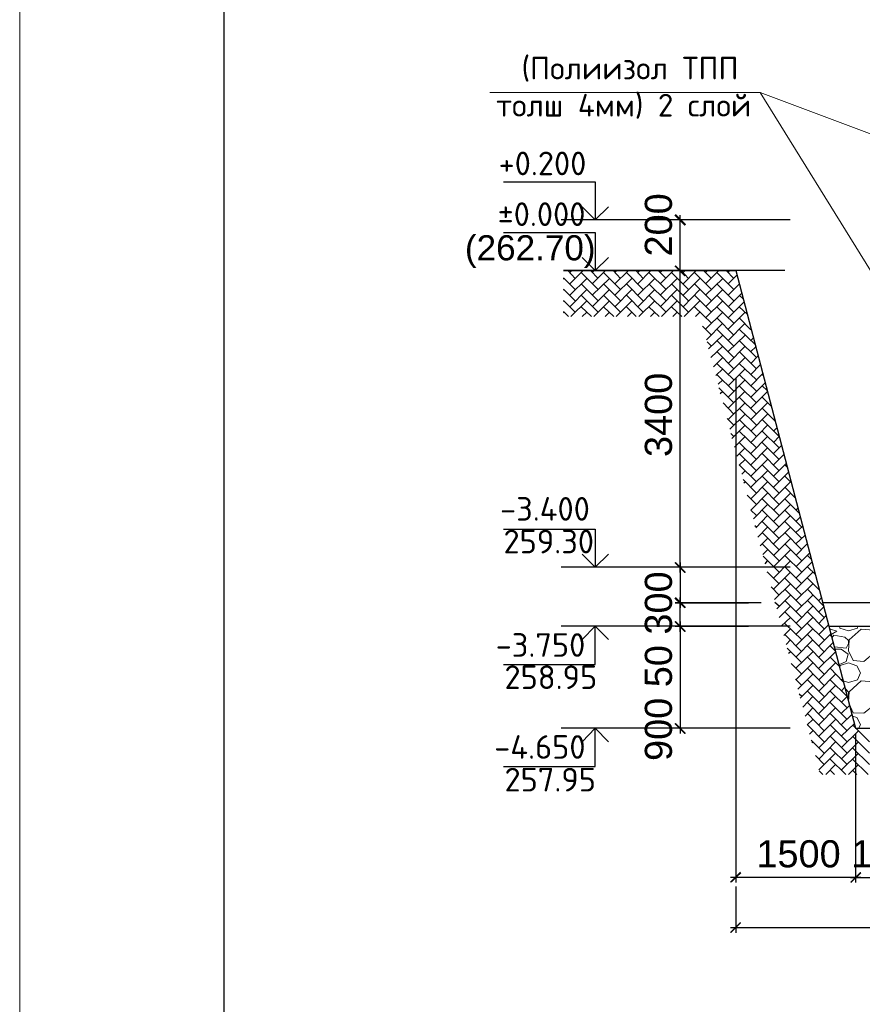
# Model space of a CAD drawing. Header units: millimetres. Extents: x -2765404 to 11272, y -239948 to 1313256.
# Tile 62 of 85: x -121539 to -113287, y -74561 to -64913. Entities that reach past the tile are written whole.
import ezdxf

# ---------------------------------------------------------------- set-up
doc = ezdxf.new("R2010")
doc.units = ezdxf.units.MM
doc.layers.add('PDF _.', color=7, linetype='Continuous', true_color=0x259400)
for name, color, linetype in [('PDF _0', 7, 'Continuous'), ('PDF _PDF _0', 7, 'Continuous'), ('PDF _SHTAMP', 7, 'Continuous'), ('PDF _все', 7, 'Continuous'), ('PDF _Текст', 7, 'Continuous'), ('PDF _ЭМ', 7, 'Continuous')]:
    doc.layers.add(name, color=color, linetype=linetype)
doc.styles.add('PDF Arial', font='arial.ttf')
doc.styles.add('PDF ISOCPEUR', font='isocpeur.ttf')

msp = doc.modelspace()

# ---------------------------------------------------------------- linework, layer by layer
at = {"layer": 'PDF _.', "color": 7, "lineweight": 18}
for points in [[(-113592.8, -70938.2), (-113535.4, -70904.7), (-113597.6, -70885.6), (-113607.2, -70885.6)], [(-113511.5, -70856.9), (-113506.8, -70876), (-113420.7, -70899.9), (-113334.7, -70876), (-113329.9, -70856.9)], [(-113559.4, -71057.7), (-113444.6, -71072.1), (-113420.7, -71024.3), (-113420.7, -70995.6), (-113459, -70962.1), (-113564.1, -70943), (-113583.3, -70966.9)], [(-113554.6, -71081.6), (-113492.4, -71081.6), (-113425.5, -71129.4), (-113444.6, -71201.1), (-113516.3, -71234.6)], [(-113506.8, -71258.5), (-113502, -71239.4), (-113420.7, -71215.5), (-113339.4, -71244.2), (-113306, -71311.1), (-113334.7, -71382.8), (-113420.7, -71406.7), (-113473.3, -71392.4)], [(-113415.9, -71617.1), (-113377.7, -71703.1), (-113272.5, -71707.9), (-113162.5, -71621.9), (-113119.5, -71492.8), (-113176.9, -71401.9), (-113296.4, -71392.4), (-113415.9, -71497.6), (-113420.7, -71598)], [(-113430.3, -71554.9), (-113420.7, -71535.8), (-113420.7, -71502.3), (-113449.4, -71473.7)], [(-113320.3, -71856.1), (-113306, -71817.9), (-113339.4, -71750.9), (-113382.5, -71736.6)]]:
    msp.add_lwpolyline(points, dxfattribs=at)
msp.add_lwpolyline([(-113415.9, -70990.8), (-113420.7, -71096), (-113377.7, -71191.6), (-113272.5, -71201.1), (-113162.5, -71110.3), (-113119.5, -70986), (-113176.9, -70895.2), (-113296.4, -70885.6)], close=True, dxfattribs=at)
at = {"layer": 'PDF _0', "lineweight": 25}
for points in [[(-115070.1, -67424.3), (-115070.1, -66826.6)], [(-114047, -66874.5), (-115117.9, -66874.5)], [(-115070.1, -70331), (-115070.1, -67323.9)], [(-114047, -67371.7), (-115117.9, -67371.7)], [(-115022.3, -67371.7), (-115022.3, -67371.7)], [(-115070.1, -70230.6), (-115070.1, -70675.2)], [(-114400.8, -70278.4), (-115117.9, -70278.4)], [(-115022.3, -70278.4), (-115022.3, -70278.4)], [(-115070.1, -70909.5), (-115070.1, -70574.8)], [(-114276.5, -70627.4), (-115117.9, -70627.4), (-114400.8, -70627.4)], [(-115070.1, -70809.1), (-115070.1, -71908.7)], [(-114276.5, -70856.9), (-115117.9, -70856.9), (-114400.8, -70856.9)], [(-114462.9, -71856.1), (-115117.9, -71856.1)], [(-113353.8, -73094.4), (-113353.8, -73366.9)], [(-113401.6, -73319.1), (-113071.7, -73319.1)], [(-114525.1, -73405.1), (-114525.1, -73859.3)], [(-114577.7, -73806.7), (-108271.7, -73806.7)]]:
    msp.add_lwpolyline(points, dxfattribs=at)
at = {"layer": 'PDF _0', "lineweight": 30}
for points in [[(-109170.5, -70627.4), (-113674.1, -70627.4)], [(-113611.9, -70856.9), (-109232.7, -70856.9)]]:
    msp.add_lwpolyline(points, dxfattribs=at)
at = {"layer": 'PDF _0', "transparency": 33554559}
for points in [[(-115012.7, -66917.5), (-115127.5, -66831.4), (-115113.1, -66817.1)], [(-115027.1, -66931.8), (-115012.7, -66917.5), (-115127.5, -66831.4)], [(-115012.7, -67419.5), (-115127.5, -67328.6), (-115113.1, -67319.1)], [(-115113.1, -67319.1), (-115127.5, -67328.6), (-115012.7, -67419.5)], [(-115027.1, -67429), (-115012.7, -67419.5), (-115127.5, -67328.6)], [(-115127.5, -67328.6), (-115012.7, -67419.5), (-115027.1, -67429)], [(-115012.7, -70326.2), (-115127.5, -70235.4), (-115113.1, -70225.8)], [(-115113.1, -70225.8), (-115127.5, -70235.4), (-115012.7, -70326.2)], [(-115027.1, -70335.8), (-115012.7, -70326.2), (-115127.5, -70235.4)], [(-115127.5, -70235.4), (-115012.7, -70326.2), (-115027.1, -70335.8)], [(-115012.7, -70670.5), (-115127.5, -70584.4), (-115113.1, -70570.1)], [(-115113.1, -70570.1), (-115127.5, -70584.4), (-115012.7, -70670.5)], [(-115027.1, -70680), (-115012.7, -70670.5), (-115127.5, -70584.4)], [(-115127.5, -70584.4), (-115012.7, -70670.5), (-115027.1, -70680)], [(-115113.1, -70804.3), (-115127.5, -70813.9), (-115012.7, -70904.7)], [(-115012.7, -70904.7), (-115127.5, -70813.9), (-115113.1, -70804.3)], [(-115127.5, -70813.9), (-115012.7, -70904.7), (-115027.1, -70914.3)], [(-115027.1, -70914.3), (-115012.7, -70904.7), (-115127.5, -70813.9)], [(-115113.1, -71803.5), (-115127.5, -71813.1), (-115012.7, -71903.9)], [(-115127.5, -71813.1), (-115012.7, -71903.9), (-115027.1, -71913.5)], [(-114482.1, -73261.7), (-114572.9, -73371.7), (-114582.5, -73362.1)], [(-114472.5, -73276), (-114482.1, -73261.7), (-114572.9, -73371.7)], [(-113306, -73261.7), (-113396.8, -73371.7), (-113406.4, -73362.1)], [(-113406.4, -73362.1), (-113396.8, -73371.7), (-113306, -73261.7)], [(-113296.4, -73276), (-113306, -73261.7), (-113396.8, -73371.7)], [(-113396.8, -73371.7), (-113306, -73261.7), (-113296.4, -73276)], [(-114482.1, -73754.1), (-114572.9, -73864.1), (-114582.5, -73854.5)], [(-114472.5, -73763.7), (-114482.1, -73754.1), (-114572.9, -73864.1)]]:
    msp.add_solid(points, dxfattribs=at)
at = {"layer": 'PDF _PDF _0', "color": 1, "lineweight": 18}
msp.add_lwpolyline([(-116934.7, -65626.6), (-114286, -65626.6)], dxfattribs=at)
at = {"layer": 'PDF _PDF _0', "color": 1, "lineweight": 9}
msp.add_lwpolyline([(-113205.6, -67371.7), (-114286, -65626.6), (-109639, -67371.7)], dxfattribs=at)
at = {"layer": 'PDF _SHTAMP', "lineweight": 25}
for points in [[(-116800.8, -66501.5), (-115902, -66501.5), (-115902, -66874.5), (-115772.9, -66745.4)], [(-115902, -66874.5), (-116031.1, -66745.4)], [(-113994.4, -66874.5), (-116236.6, -66874.5)], [(-116800.8, -66998.8), (-115902, -66998.8), (-115902, -67371.7), (-115772.9, -67242.6)], [(-115902, -67371.7), (-116031.1, -67242.6)], [(-114525.1, -67371.7), (-116212.7, -67371.7)], [(-116800.8, -69905.5), (-115902, -69905.5), (-115902, -70278.4), (-115772.9, -70149.4)], [(-115902, -70278.4), (-116031.1, -70149.4)], [(-113994.4, -70278.4), (-116236.6, -70278.4)], [(-116800.8, -71229.8), (-115902, -71229.8), (-115902, -70856.9), (-115772.9, -70986)], [(-113994.4, -70856.9), (-116236.6, -70856.9)], [(-115902, -70856.9), (-116031.1, -70986)], [(-116800.8, -72229), (-115902, -72229), (-115902, -71856.1), (-115772.9, -71990)], [(-113994.4, -71856.1), (-116236.6, -71856.1)], [(-115902, -71856.1), (-116031.1, -71990)]]:
    msp.add_lwpolyline(points, dxfattribs=at)
at = {"layer": 'PDF _SHTAMP', "color": 42, "lineweight": 25, "true_color": 0xdda500}
for points in [[(-116098, -67448.2), (-116169.7, -67371.7)], [(-116150.6, -67390.8), (-116131.5, -67371.7)], [(-116150.6, -67500.7), (-116021.5, -67371.7)], [(-115873.3, -67558.1), (-116040.6, -67390.8)], [(-115873.3, -67448.2), (-115949.8, -67371.7)], [(-115930.7, -67390.8), (-115911.5, -67371.7)], [(-115930.7, -67500.7), (-115801.6, -67371.7)], [(-115653.4, -67558.1), (-115820.7, -67390.8)], [(-115653.4, -67448.2), (-115725.1, -67371.7)], [(-115710.7, -67390.8), (-115691.6, -67371.7)], [(-115710.7, -67500.7), (-115576.9, -67371.7)], [(-115433.5, -67558.1), (-115596, -67390.8)], [(-115433.5, -67448.2), (-115505.2, -67371.7)], [(-115486, -67390.8), (-115466.9, -67371.7)], [(-115486, -67500.7), (-115357, -67371.7)], [(-115208.8, -67558.1), (-115376.1, -67390.8)], [(-115208.8, -67448.2), (-115285.2, -67371.7)], [(-115266.1, -67390.8), (-115247, -67371.7)], [(-115266.1, -67500.7), (-115137, -67371.7)], [(-114988.8, -67558.1), (-115156.2, -67390.8)], [(-114988.8, -67448.2), (-115060.5, -67371.7)], [(-115041.4, -67390.8), (-115022.3, -67371.7)], [(-115041.4, -67500.7), (-114912.3, -67371.7)], [(-114764.1, -67558.1), (-114931.5, -67390.8)], [(-114764.1, -67448.2), (-114840.6, -67371.7)], [(-114821.5, -67390.8), (-114802.4, -67371.7)], [(-114821.5, -67500.7), (-114692.4, -67371.7)], [(-114544.2, -67558.1), (-114711.5, -67390.8)], [(-114544.2, -67448.2), (-114620.7, -67371.7)], [(-114601.6, -67390.8), (-114582.5, -67371.7)], [(-114601.6, -67500.7), (-114515.5, -67414.7)], [(-116098, -67558.1), (-116212.7, -67443.4)], [(-116212.7, -67452.9), (-116208, -67448.2)], [(-116150.6, -67610.7), (-115983.3, -67448.2)], [(-115873.3, -67668.1), (-116040.6, -67500.7)], [(-115930.7, -67610.7), (-115763.3, -67448.2)], [(-115653.4, -67668.1), (-115820.7, -67500.7)], [(-115710.7, -67610.7), (-115543.4, -67448.2)], [(-115433.5, -67668.1), (-115596, -67500.7)], [(-115486, -67610.7), (-115318.7, -67448.2)], [(-115208.8, -67668.1), (-115376.1, -67500.7)], [(-115266.1, -67610.7), (-115098.8, -67448.2)], [(-114988.8, -67668.1), (-115156.2, -67500.7)], [(-115041.4, -67610.7), (-114878.9, -67448.2)], [(-114764.1, -67668.1), (-114931.5, -67500.7)], [(-114821.5, -67610.7), (-114654.2, -67448.2)], [(-114544.2, -67668.1), (-114711.5, -67500.7)], [(-114601.6, -67610.7), (-114491.6, -67505.5)], [(-116098, -67668.1), (-116212.7, -67553.3)], [(-116212.7, -67562.9), (-116208, -67558.1)], [(-116150.6, -67725.4), (-115983.3, -67558.1)], [(-115873.3, -67778), (-116040.6, -67610.7)], [(-115930.7, -67725.4), (-115763.3, -67558.1)], [(-115653.4, -67778), (-115820.7, -67610.7)], [(-115710.7, -67725.4), (-115543.4, -67558.1)], [(-115433.5, -67778), (-115596, -67610.7)], [(-115486, -67725.4), (-115318.7, -67558.1)], [(-115208.8, -67778), (-115376.1, -67610.7)], [(-115266.1, -67725.4), (-115098.8, -67558.1)], [(-114988.8, -67778), (-115156.2, -67610.7)], [(-115041.4, -67725.4), (-114878.9, -67558.1)], [(-114764.1, -67778), (-114931.5, -67610.7)], [(-114821.5, -67725.4), (-114654.2, -67558.1)], [(-114544.2, -67778), (-114711.5, -67610.7)], [(-114601.6, -67725.4), (-114467.7, -67591.6)], [(-114453.4, -67649), (-114491.6, -67610.7)], [(-116098, -67778), (-116212.7, -67663.3)], [(-116212.7, -67672.9), (-116208, -67668.1)], [(-116141, -67821.1), (-115983.3, -67668.1)], [(-115940.2, -67821.1), (-116040.6, -67725.4)], [(-115916.3, -67821.1), (-115763.3, -67668.1)], [(-115720.3, -67821.1), (-115820.7, -67725.4)], [(-115696.4, -67821.1), (-115543.4, -67668.1)], [(-115500.4, -67821.1), (-115596, -67725.4)], [(-115476.5, -67821.1), (-115318.7, -67668.1)], [(-115275.7, -67821.1), (-115376.1, -67725.4)], [(-115251.8, -67821.1), (-115098.8, -67668.1)], [(-115055.8, -67821.1), (-115156.2, -67725.4)], [(-115031.9, -67821.1), (-114878.9, -67668.1)], [(-114764.1, -67888), (-114931.5, -67725.4)], [(-114821.5, -67835.4), (-114654.2, -67668.1)], [(-114544.2, -67888), (-114711.5, -67725.4)], [(-114601.6, -67835.4), (-114443.8, -67677.6)], [(-114415.1, -67797.2), (-114491.6, -67725.4)], [(-116164.9, -67821.1), (-116212.7, -67773.3)], [(-116212.7, -67782.8), (-116208, -67778)], [(-116031.1, -67821.1), (-115983.3, -67778)], [(-115806.4, -67821.1), (-115763.3, -67778)], [(-115586.4, -67821.1), (-115543.4, -67778)], [(-115361.7, -67821.1), (-115318.7, -67778)], [(-115141.8, -67821.1), (-115098.8, -67778)], [(-114921.9, -67821.1), (-114878.9, -67778)], [(-114821.5, -67945.4), (-114654.2, -67778)], [(-114601.6, -67945.4), (-114434.3, -67778)], [(-114764.1, -68002.7), (-114850.2, -67916.7)], [(-114811.9, -68050.5), (-114654.2, -67888)], [(-114544.2, -68002.7), (-114711.5, -67835.4)], [(-114601.6, -68055.3), (-114434.3, -67888)], [(-114376.9, -67950.1), (-114491.6, -67835.4)], [(-114792.8, -68136.6), (-114654.2, -68002.7)], [(-114544.2, -68112.7), (-114711.5, -67945.4)], [(-114601.6, -68165.3), (-114434.3, -68002.7)], [(-114333.9, -68098.4), (-114491.6, -67945.4)], [(-114376.9, -67945.4), (-114376.9, -67945.4)], [(-114764.1, -68112.7), (-114807.2, -68069.7)], [(-114768.9, -68222.7), (-114654.2, -68112.7)], [(-114544.2, -68222.7), (-114711.5, -68055.3)], [(-114601.6, -68280), (-114434.3, -68112.7)], [(-114324.3, -68222.7), (-114491.6, -68055.3)], [(-114376.9, -68055.3), (-114353, -68031.4)], [(-114544.2, -68332.6), (-114711.5, -68165.3)], [(-114324.3, -68332.6), (-114491.6, -68165.3)], [(-114376.9, -68165.3), (-114329.1, -68117.5)], [(-114376.9, -68280), (-114310, -68208.3)], [(-114764.1, -68222.7), (-114768.9, -68217.9)], [(-114745, -68313.5), (-114654.2, -68222.7)], [(-114544.2, -68442.6), (-114711.5, -68280)], [(-114601.6, -68390), (-114434.3, -68222.7)], [(-114324.3, -68442.6), (-114491.6, -68280)], [(-114376.9, -68390), (-114286, -68294.4)], [(-114721.1, -68399.6), (-114654.2, -68332.6)], [(-114544.2, -68552.5), (-114711.5, -68390)], [(-114601.6, -68499.9), (-114434.3, -68332.6)], [(-114324.3, -68552.5), (-114491.6, -68390)], [(-114376.9, -68499.9), (-114262.1, -68380.4)], [(-114257.4, -68399.6), (-114266.9, -68390)], [(-114697.2, -68485.6), (-114654.2, -68442.6)], [(-114601.6, -68609.9), (-114434.3, -68442.6)], [(-114324.3, -68667.3), (-114491.6, -68499.9)], [(-114376.9, -68609.9), (-114238.2, -68471.3)], [(-114219.1, -68547.8), (-114266.9, -68499.9)], [(-114544.2, -68667.3), (-114692.4, -68519.1)], [(-114678.1, -68576.4), (-114654.2, -68552.5)], [(-114601.6, -68719.9), (-114434.3, -68552.5)], [(-114376.9, -68719.9), (-114214.3, -68557.3)], [(-114544.2, -68777.2), (-114649.4, -68667.3)], [(-114601.6, -68829.8), (-114434.3, -68667.3)], [(-114324.3, -68777.2), (-114491.6, -68609.9)], [(-114376.9, -68829.8), (-114214.3, -68667.3)], [(-114180.9, -68700.7), (-114266.9, -68609.9)], [(-114582.5, -68925.4), (-114434.3, -68777.2)], [(-114324.3, -68887.2), (-114491.6, -68719.9)], [(-114376.9, -68944.6), (-114214.3, -68777.2)], [(-114137.8, -68849), (-114266.9, -68719.9)], [(-114544.2, -68887.2), (-114611.1, -68820.3)], [(-114324.3, -68997.2), (-114491.6, -68829.8)], [(-114157, -69054.5), (-114099.6, -68997.2), (-114266.9, -68829.8)], [(-114157, -68829.8), (-114147.4, -68820.3)], [(-114544.2, -68997.2), (-114572.9, -68968.5)], [(-114563.3, -69016.3), (-114434.3, -68887.2)], [(-114324.3, -69107.1), (-114491.6, -68944.6)], [(-114376.9, -69054.5), (-114214.3, -68887.2)], [(-114099.6, -69107.1), (-114266.9, -68944.6)], [(-114157, -68944.6), (-114123.5, -68911.1)], [(-114539.4, -69102.3), (-114434.3, -68997.2)], [(-114324.3, -69221.9), (-114491.6, -69054.5)], [(-114376.9, -69164.5), (-114214.3, -68997.2)], [(-114099.6, -69221.9), (-114266.9, -69054.5)], [(-114515.5, -69188.4), (-114434.3, -69107.1)], [(-114324.3, -69331.8), (-114491.6, -69164.5)], [(-114376.9, -69274.5), (-114214.3, -69107.1)], [(-114099.6, -69331.8), (-114266.9, -69164.5)], [(-114157, -69164.5), (-114075.7, -69083.2)], [(-114157, -69274.5), (-114056.6, -69174.1)], [(-114491.6, -69279.2), (-114434.3, -69221.9)], [(-114376.9, -69384.4), (-114214.3, -69221.9)], [(-114157, -69384.4), (-114032.7, -69260.1)], [(-114324.3, -69441.8), (-114491.6, -69274.5)], [(-114467.7, -69365.3), (-114434.3, -69331.8)], [(-114376.9, -69494.4), (-114214.3, -69331.8)], [(-114099.6, -69441.8), (-114266.9, -69274.5)], [(-114157, -69494.4), (-114008.8, -69346.2)], [(-114023.1, -69298.4), (-114047, -69274.5)], [(-114324.3, -69551.7), (-114453.4, -69417.9)], [(-114448.6, -69451.3), (-114434.3, -69441.8)], [(-114376.9, -69609.1), (-114214.3, -69441.8)], [(-114099.6, -69551.7), (-114266.9, -69384.4)], [(-114157, -69609.1), (-113989.6, -69441.8)], [(-113980.1, -69451.3), (-114047, -69384.4)], [(-114324.3, -69771.7), (-114376.9, -69719.1), (-114214.3, -69551.7)], [(-114099.6, -69661.7), (-114266.9, -69494.4)], [(-114157, -69719.1), (-113989.6, -69551.7)], [(-113941.8, -69599.6), (-114047, -69494.4)], [(-114324.3, -69661.7), (-114415.1, -69570.9)], [(-114099.6, -69771.7), (-114266.9, -69609.1)], [(-113903.6, -69747.8), (-114047, -69609.1)], [(-114353, -69805.1), (-114214.3, -69661.7)], [(-114099.6, -69886.4), (-114266.9, -69719.1)], [(-114157, -69829), (-113989.6, -69661.7)], [(-113879.7, -69886.4), (-114047, -69719.1)], [(-113937, -69719.1), (-113917.9, -69699.9)], [(-114329.1, -69891.2), (-114214.3, -69771.7)], [(-114099.6, -69996.4), (-114266.9, -69829)], [(-114157, -69939), (-113989.6, -69771.7)], [(-113879.7, -69996.4), (-114047, -69829)], [(-113937, -69829), (-113894, -69786)], [(-114324.3, -69886.4), (-114338.6, -69872.1)], [(-114310, -69982), (-114214.3, -69886.4)], [(-114099.6, -70106.3), (-114266.9, -69939)], [(-114157, -70049), (-113989.6, -69886.4)], [(-113879.7, -70106.3), (-114047, -69939)], [(-113937, -69939), (-113870.1, -69876.8)], [(-114286, -70068.1), (-114214.3, -69996.4)], [(-114157, -70163.7), (-113989.6, -69996.4)], [(-113937, -70049), (-113846.2, -69962.9)], [(-114099.6, -70216.3), (-114266.9, -70049)], [(-114262.1, -70154.1), (-114214.3, -70106.3)], [(-114157, -70273.7), (-113989.6, -70106.3)], [(-113879.7, -70216.3), (-114047, -70049)], [(-113937, -70163.7), (-113827.1, -70049)], [(-113937, -70273.7), (-113803.2, -70139.8)], [(-114099.6, -70326.2), (-114257.4, -70168.5)], [(-114238.2, -70245), (-114214.3, -70216.3)], [(-114157, -70383.6), (-113989.6, -70216.3)], [(-113879.7, -70326.2), (-114047, -70163.7)], [(-113937, -70383.6), (-113779.3, -70225.8)], [(-113784.1, -70201.9), (-113822.3, -70163.7)], [(-114099.6, -70441), (-114219.1, -70321.5)], [(-114214.3, -70331), (-114214.3, -70326.2)], [(-114157, -70493.6), (-113989.6, -70326.2)], [(-113879.7, -70441), (-114047, -70273.7)], [(-113937, -70493.6), (-113769.7, -70326.2)], [(-113745.8, -70350.1), (-113822.3, -70273.7)], [(-113879.7, -70550.9), (-114047, -70383.6)], [(-113707.6, -70498.4), (-113822.3, -70383.6)], [(-114099.6, -70550.9), (-114180.9, -70469.7)], [(-114147.4, -70594), (-113989.6, -70441)], [(-113879.7, -70660.9), (-114047, -70493.6)], [(-113937, -70603.5), (-113769.7, -70441)], [(-113669.3, -70651.3), (-113822.3, -70493.6)], [(-113712.3, -70493.6), (-113707.6, -70488.8)], [(-114123.5, -70684.8), (-113989.6, -70550.9)], [(-113879.7, -70770.9), (-114047, -70603.5)], [(-113937, -70713.5), (-113769.7, -70550.9)], [(-113659.8, -70770.9), (-113822.3, -70603.5)], [(-113712.3, -70603.5), (-113688.4, -70579.6)], [(-114099.6, -70660.9), (-114142.6, -70622.7)], [(-114099.6, -70770.9), (-113989.6, -70660.9)], [(-113879.7, -70880.8), (-114047, -70713.5)], [(-113937, -70828.2), (-113769.7, -70660.9)], [(-113659.8, -70880.8), (-113822.3, -70713.5)], [(-113712.3, -70713.5), (-113664.5, -70665.7)], [(-114080.5, -70856.9), (-113989.6, -70770.9)], [(-113937, -70938.2), (-113769.7, -70770.9)], [(-113712.3, -70828.2), (-113640.6, -70751.7)], [(-114056.6, -70947.8), (-113989.6, -70880.8)], [(-113879.7, -70990.8), (-114047, -70828.2)], [(-113937, -71048.2), (-113769.7, -70880.8)], [(-113659.8, -70990.8), (-113822.3, -70828.2)], [(-113712.3, -70938.2), (-113616.7, -70842.6)], [(-113879.7, -71105.5), (-114047, -70938.2)], [(-114032.7, -71033.8), (-113989.6, -70990.8)], [(-113937, -71158.1), (-113769.7, -70990.8)], [(-113659.8, -71105.5), (-113822.3, -70938.2)], [(-113712.3, -71048.2), (-113592.8, -70928.6)], [(-113588, -70952.5), (-113602.4, -70938.2)], [(-113879.7, -71215.5), (-114023.1, -71072.1)], [(-113659.8, -71215.5), (-113822.3, -71048.2)], [(-113712.3, -71158.1), (-113573.7, -71014.7)], [(-113549.8, -71100.7), (-113602.4, -71048.2)], [(-114008.8, -71119.9), (-113989.6, -71105.5)], [(-113937, -71268.1), (-113769.7, -71105.5)], [(-113659.8, -71325.4), (-113822.3, -71158.1)], [(-113712.3, -71268.1), (-113549.8, -71105.5)], [(-113511.5, -71249), (-113602.4, -71158.1)], [(-113879.7, -71325.4), (-113984.9, -71220.3)], [(-113937, -71382.8), (-113769.7, -71215.5)], [(-113659.8, -71435.4), (-113822.3, -71268.1)], [(-113712.3, -71382.8), (-113549.8, -71215.5)], [(-113473.3, -71401.9), (-113602.4, -71268.1)], [(-113879.7, -71435.4), (-113941.8, -71373.3)], [(-113917.9, -71473.7), (-113769.7, -71325.4)], [(-113659.8, -71545.4), (-113822.3, -71382.8)], [(-113712.3, -71492.8), (-113549.8, -71325.4)], [(-113492.4, -71602.7), (-113435.1, -71545.4), (-113602.4, -71382.8)], [(-113492.4, -71382.8), (-113478.1, -71368.5)], [(-113894, -71559.7), (-113769.7, -71435.4)], [(-113712.3, -71602.7), (-113549.8, -71435.4)], [(-113492.4, -71492.8), (-113459, -71454.5)], [(-113879.7, -71545.4), (-113903.6, -71521.5)], [(-113870.1, -71650.5), (-113769.7, -71545.4)], [(-113659.8, -71655.3), (-113822.3, -71492.8)], [(-113712.3, -71712.7), (-113549.8, -71545.4)], [(-113435.1, -71655.3), (-113602.4, -71492.8)], [(-113846.2, -71736.6), (-113769.7, -71655.3)], [(-113659.8, -71770.1), (-113822.3, -71602.7)], [(-113712.3, -71822.7), (-113549.8, -71655.3)], [(-113435.1, -71770.1), (-113602.4, -71602.7)], [(-113492.4, -71712.7), (-113411.1, -71631.4)], [(-113827.1, -71822.7), (-113769.7, -71770.1)], [(-113659.8, -71880), (-113822.3, -71712.7)], [(-113712.3, -71932.6), (-113549.8, -71770.1)], [(-113435.1, -71880), (-113602.4, -71712.7)], [(-113492.4, -71822.7), (-113387.2, -71717.5)], [(-113659.8, -71990), (-113822.3, -71822.7)], [(-113435.1, -71990), (-113602.4, -71822.7)], [(-113492.4, -71932.6), (-113363.3, -71808.3)], [(-113353.8, -71851.3), (-113382.5, -71822.7)], [(-113215.1, -71990), (-113349, -71856.1)], [(-113803.2, -71913.5), (-113769.7, -71880)], [(-113659.8, -72099.9), (-113788.8, -71970.9)], [(-113712.3, -72047.4), (-113549.8, -71880)], [(-113435.1, -72099.9), (-113602.4, -71932.6)], [(-113492.4, -72047.4), (-113325.1, -71880)], [(-113215.1, -72099.9), (-113382.5, -71932.6)], [(-113779.3, -71999.6), (-113769.7, -71990)], [(-113712.3, -72157.3), (-113549.8, -71990)], [(-113435.1, -72209.9), (-113602.4, -72047.4)], [(-113492.4, -72157.3), (-113325.1, -71990)], [(-113215.1, -72209.9), (-113382.5, -72047.4)], [(-113659.8, -72209.9), (-113745.8, -72123.9)], [(-113712.3, -72262.5), (-113549.8, -72099.9)], [(-113449.4, -72310.3), (-113602.4, -72157.3)], [(-113492.4, -72267.3), (-113325.1, -72099.9)], [(-113229.5, -72310.3), (-113382.5, -72157.3)], [(-113645.4, -72310.3), (-113549.8, -72209.9)], [(-113420.7, -72310.3), (-113325.1, -72209.9)], [(-113674.1, -72310.3), (-113707.6, -72272.1)], [(-113559.4, -72310.3), (-113602.4, -72267.3)], [(-113339.4, -72310.3), (-113382.5, -72267.3)]]:
    msp.add_lwpolyline(points, dxfattribs=at)
at = {"layer": 'PDF _все', "lineweight": 25}
for points in [[(-116212.7, -67371.7), (-114525.1, -67371.7), (-113353.8, -71856.1), (-109495.6, -71856.1), (-108319.5, -67371.7), (-106082.1, -67371.7)], [(-114525.1, -68423.5), (-114525.1, -73366.9)], [(-113353.8, -71908.7), (-113353.8, -73366.9)], [(-113301.2, -73319.1), (-114577.7, -73319.1)]]:
    msp.add_lwpolyline(points, dxfattribs=at)
at = {"layer": 'PDF _ЭМ', "lineweight": 20}
msp.add_lwpolyline([(-121538.6, -84324.7), (-121538.6, -54630.6), (-79543.4, -54630.6), (-79543.4, -84324.7), (-121538.6, -84324.7), (-121538.6, -54630.6)], dxfattribs=at)
at = {"layer": 'PDF _ЭМ', "lineweight": 30}
msp.add_lwpolyline([(-119540.2, -75327), (-120740.2, -75327), (-120740.2, -83827.4), (-119540.2, -83827.4), (-80040.6, -83827.4), (-80040.6, -55127.8), (-119540.2, -55127.8), (-119540.2, -83827.4)], dxfattribs=at)

# ---------------------------------------------------------------- texts
at = {"layer": 'PDF _Текст', "attachment_point": 7}
for s, insert, char_height, style in [('(Полиизол ТПП', (-116623.9, -65520), 222.109, 'PDF ISOCPEUR'), ('толш 4мм) 2 слой', (-116872.5, -65883.4), 222.109, 'PDF ISOCPEUR'), ('1500 100', (-114324.3, -73222.5), 265.77, 'PDF Arial')]:
    msp.add_mtext(s, dxfattribs=dict(at, insert=insert, char_height=char_height, style=style))
at = {"layer": 'PDF _Текст', "color": 5, "char_height": 231.37, "attachment_point": 7, "style": 'PDF ISOCPEUR'}
for s, insert in [('+0.200', (-116848.6, -66436.9)), ('±0.000', (-116858.2, -66934.1)), ('-3.400', (-116834.3, -69821.7)), ('-3.750', (-116877.3, -71155.6)), ('-4.650', (-116891.6, -72154.8))]:
    msp.add_mtext(s, dxfattribs=dict(at, insert=insert))
at = {"layer": 'PDF _Текст', "char_height": 265.77, "attachment_point": 7, "rotation": 90, "style": 'PDF Arial'}
for s, insert in [('200', (-115147.1, -67233)), ('3400', (-115147.1, -69198)), ('900 50 300', (-115147.1, -72176.4))]:
    msp.add_mtext(s, dxfattribs=dict(at, insert=insert))
at = {"layer": 'PDF _Текст', "color": 1, "attachment_point": 7}
for s, insert, char_height, style in [('(262.70)', (-117178.7, -67344.7), 245.97, 'PDF Arial'), ('259.30', (-116800.8, -70142), 231.37, 'PDF ISOCPEUR'), ('258.95', (-116791.2, -71471.1), 231.37, 'PDF ISOCPEUR'), ('257.95', (-116791.2, -72475.1), 231.37, 'PDF ISOCPEUR')]:
    msp.add_mtext(s, dxfattribs=dict(at, insert=insert, char_height=char_height, style=style))

doc.saveas('drawing.dxf')
